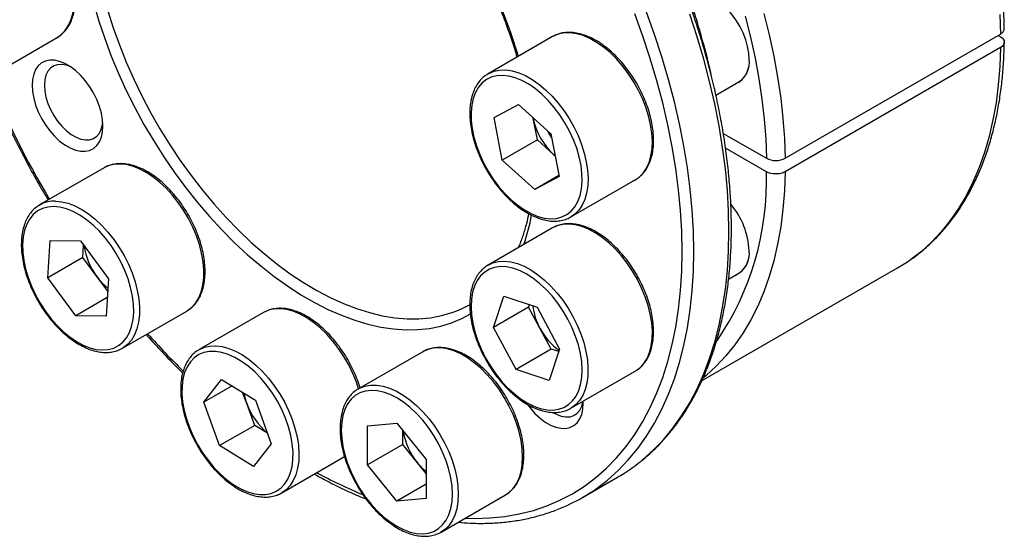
# Model space of a CAD drawing. Header units: millimetres. Extents: x 0 to 414, y 0 to 293.
# Tile 5 of 8: x 319 to 379, y 184 to 215. Entities that reach past the tile are written whole.
import ezdxf

# ---------------------------------------------------------------- set-up
doc = ezdxf.new("R2010")
doc.units = ezdxf.units.MM
doc.layers.add('OUTLINE', color=7, linetype='CONTINUOUS')

msp = doc.modelspace()

# ---------------------------------------------------------------- linework, layer by layer
at = {"layer": 'OUTLINE'}
for p, q in [((317.6457, 212.0321), (321.5348, 214.2772)), ((351.4726, 214.3374), (347.5835, 212.0923)), ((351.4912, 214.348), (351.4726, 214.3374)), ((365.5274, 206.9818), (378.5382, 214.4928)), ((378.3967, 214.4111), (378.5381, 214.3294)), ((378.5382, 213.6762), (365.5274, 206.1653)), ((361.3475, 210.8007), (362.7377, 211.6033)), ((347.9443, 209.4424), (349.4127, 210.2322)), ((349.4127, 210.2322), (351.3748, 208.4497)), ((348.4382, 206.8702), (347.9443, 209.4424)), ((350.3126, 209.3809), (350.3047, 209.4219)), ((350.305, 209.4216), (350.3126, 209.3809)), ((350.5595, 208.0948), (350.3126, 209.3809)), ((351.3748, 208.4497), (351.8687, 205.8775)), ((361.7933, 208.4844), (364.396, 206.9819)), ((350.5595, 208.0948), (348.4382, 206.8702)), ((351.5406, 207.2036), (350.5595, 208.0948)), ((351.5406, 207.2036), (351.629, 207.1261)), ((351.6296, 207.1227), (351.5406, 207.2036)), ((364.396, 206.1653), (361.9278, 207.5902)), ((350.4003, 205.0878), (348.4382, 206.8702)), ((324.3739, 206.4005), (320.4848, 204.1554)), ((324.4241, 206.4283), (324.3739, 206.4005)), ((351.8587, 205.9297), (350.4003, 205.0878)), ((351.8687, 205.8775), (350.4003, 205.0878)), ((352.5831, 203.4318), (356.4722, 205.6769)), ((320.4848, 204.1554), (320.55, 204.1911)), ((352.6909, 203.4997), (352.5831, 203.4318)), ((351.4726, 202.7688), (347.5835, 200.5237)), ((320.9731, 199.7489), (321.1155, 202.0181)), ((321.1155, 202.0181), (322.9502, 201.9923)), ((322.9502, 201.9923), (324.6425, 199.6973)), ((323.0945, 200.9735), (323.1421, 201.7321)), ((323.0945, 200.9735), (320.9731, 199.7489)), ((323.9406, 199.826), (323.0945, 200.9735)), ((360.4853, 193.5115), (372.3267, 200.3474)), ((362.1103, 199.6725), (362.7377, 200.0347)), ((322.6654, 197.4539), (320.9731, 199.7489)), ((324.5949, 198.9387), (323.9406, 199.826)), ((324.6425, 199.6973), (324.5001, 197.4281)), ((324.5707, 198.5538), (322.6654, 197.4539)), ((347.9099, 196.754), (348.5406, 198.6316)), ((348.5406, 198.6316), (350.5373, 197.9691)), ((350.0312, 197.9786), (350.0791, 198.1211)), ((325.4844, 195.4949), (329.3735, 197.74)), ((334.0039, 197.6525), (330.1148, 195.4073)), ((350.0312, 197.9786), (347.9099, 196.754)), ((350.7141, 196.7085), (350.0312, 197.9786)), ((350.5373, 197.9691), (351.9031, 195.4289)), ((324.5001, 197.4281), (322.6654, 197.4539)), ((349.2757, 194.2138), (347.9099, 196.754)), ((351.397, 195.4384), (350.7141, 196.7085)), ((325.5112, 195.5107), (325.4844, 195.4949)), ((343.6339, 195.2819), (339.7448, 193.0368)), ((351.397, 195.4384), (349.2757, 194.2138)), ((351.9031, 195.4289), (351.2724, 193.5512)), ((351.8553, 195.2863), (351.397, 195.4384)), ((351.2724, 193.5512), (349.2757, 194.2138)), ((352.5831, 191.8632), (356.4722, 194.1084)), ((330.3978, 192.235), (331.4795, 193.6095)), ((331.4795, 193.6095), (333.5195, 192.3496)), ((332.1073, 193.2218), (330.3978, 192.235)), ((332.9983, 192.1424), (332.7501, 192.8248)), ((339.7448, 193.0368), (339.7854, 193.0594)), ((331.3561, 189.6005), (330.3978, 192.235)), ((333.5195, 192.3496), (334.4778, 189.7151)), ((353.3328, 192.167), (353.33, 192.2944)), ((333.4775, 190.8251), (332.9983, 192.1424)), ((333.4775, 190.8251), (331.3561, 189.6005)), ((334.2469, 190.3499), (333.4775, 190.8251)), ((340.3001, 190.8036), (342.0679, 190.9616)), ((340.3001, 188.4464), (340.3001, 190.8036)), ((342.0679, 190.9616), (343.8356, 188.7625)), ((342.4214, 189.671), (342.4214, 190.5218)), ((333.3961, 188.3406), (331.3561, 189.6005)), ((334.4778, 189.7151), (333.3961, 188.3406)), ((342.4214, 189.671), (340.3001, 188.4464)), ((343.3053, 188.5715), (342.4214, 189.671)), ((335.1144, 186.7469), (338.9047, 188.9349)), ((343.8356, 188.7625), (343.8356, 186.4054)), ((342.0679, 186.2473), (340.3001, 188.4464)), ((343.8356, 187.9118), (343.3053, 188.5715)), ((353.2827, 186.4669), (355.404, 187.6915)), ((343.8356, 187.2678), (342.0679, 186.2473)), ((343.8356, 186.4054), (342.0679, 186.2473)), ((344.7444, 184.3763), (348.6335, 186.6214))]:
    msp.add_line(p, q, dxfattribs=at)
at = {"layer": 'OUTLINE', "flags": 128}
for points in [[(321.5348, 214.2772), (321.7697, 214.4411), (322.0113, 214.6857), (322.2127, 214.9833), (322.3712, 215.3299), (322.4845, 215.7209), (322.5512, 216.1509), (322.5703, 216.6141), (322.5416, 217.1043), (322.4655, 217.6148), (322.3431, 218.1387), (322.1758, 218.669), (321.9661, 219.1984), (321.7168, 219.7199), (321.4312, 220.2263), (321.1132, 220.7108), (320.7671, 221.1669), (320.3975, 221.5883), (320.0096, 221.9695), (319.6084, 222.3051), (319.1995, 222.5908)], [(363.3592, 212.9564), (363.3353, 213.3383), (363.2641, 213.7393), (363.1473, 214.1504), (362.9875, 214.5624), (362.7882, 214.9661), (362.5538, 215.3525), (362.2897, 215.7129), (362.0016, 216.0394), (361.6961, 216.3246), (361.38, 216.5621), (361.0603, 216.7466), (360.7442, 216.8741), (360.4387, 216.9416), (360.1507, 216.9477), (359.8865, 216.8923), (359.6984, 216.8055)], [(323.7548, 216.327), (324.0619, 215.2752), (324.4134, 214.2203), (324.8079, 213.1662), (325.2441, 212.1163), (325.7206, 211.0746), (326.2355, 210.0446), (326.7871, 209.0299), (327.3734, 208.034), (327.9925, 207.0606), (328.642, 206.113), (329.3198, 205.1946), (330.0235, 204.3085), (330.7505, 203.4578), (331.4983, 202.6457), (332.2644, 201.8749), (333.046, 201.1481), (333.8403, 200.4678), (334.6446, 199.8366), (335.4561, 199.2565), (336.2719, 198.7297), (337.0891, 198.2579), (337.9048, 197.8429), (338.7163, 197.4861), (339.5206, 197.1887), (340.315, 196.9518), (341.0965, 196.7762), (341.8626, 196.6625), (342.6105, 196.6112), (343.3375, 196.6224), (344.0411, 196.6961), (344.7189, 196.832), (345.3685, 197.0297), (345.9875, 197.2883), (346.5184, 197.5736)], [(324.6025, 215.9066), (324.9295, 214.8699), (325.2998, 213.8322), (325.712, 212.7974), (326.1649, 211.769), (326.6566, 210.7509), (327.1855, 209.7465), (327.7496, 208.7596), (328.3469, 207.7937), (328.9754, 206.8521), (329.6327, 205.9384), (330.3165, 205.0557), (331.0244, 204.2072), (331.7537, 203.3959), (332.502, 202.6248), (333.2665, 201.8967), (334.0445, 201.214), (334.8331, 200.5793), (335.6297, 199.9949), (336.4313, 199.4628), (337.235, 198.9849), (338.038, 198.563), (338.8375, 198.1985), (339.6304, 197.8928), (340.4141, 197.6469), (341.1857, 197.4618), (341.9424, 197.3381), (342.6815, 197.2762), (343.4005, 197.2764), (344.0966, 197.3387), (344.7675, 197.4627), (345.4106, 197.6482), (345.6944, 197.7531)], [(359.3079, 201.3468), (359.2837, 202.5675), (359.2114, 203.8135), (359.0909, 205.082), (358.9226, 206.3705), (358.7069, 207.6761), (358.4441, 208.9961), (358.1349, 210.3277), (357.7799, 211.6679), (357.3799, 213.014), (356.9357, 214.3631), (356.4483, 215.7123)], [(360.015, 201.3468), (359.9908, 202.5775), (359.9184, 203.8334), (359.7978, 205.112), (359.6294, 206.4105), (359.4134, 207.7264), (359.1504, 209.0567), (358.8409, 210.3987), (358.4855, 211.7495), (358.085, 213.1064), (357.6402, 214.4664), (357.1521, 215.8268)], [(362.1363, 202.5715), (362.1122, 203.8021), (362.0397, 205.058), (361.9191, 206.3366), (361.7507, 207.6351), (361.5347, 208.951), (361.2717, 210.2813), (360.9622, 211.6233), (360.6068, 212.9741), (360.2063, 214.331), (359.7615, 215.6911)], [(363.1216, 215.5657), (363.4427, 214.296), (363.7184, 213.0359), (363.948, 211.7885), (364.1309, 210.5566), (364.2667, 209.3429), (364.3552, 208.1504), (364.396, 206.9819)], [(364.2397, 215.7311), (364.5645, 214.4368), (364.8433, 213.1526), (365.0753, 211.8812), (365.2601, 210.6256), (365.3973, 209.3886), (365.4865, 208.1731), (365.5274, 206.9818)], [(378.4972, 215.684), (378.5382, 214.4928)], [(356.4722, 205.6769), (356.707, 205.8407), (356.9487, 206.0853), (357.1501, 206.383), (357.3085, 206.7296), (357.4219, 207.1206), (357.4885, 207.5506), (357.5077, 208.0138), (357.479, 208.5039), (357.4029, 209.0145), (357.2804, 209.5384), (357.1132, 210.0687), (356.9035, 210.5981), (356.6541, 211.1195), (356.3685, 211.6259), (356.0505, 212.1104), (355.7044, 212.5665), (355.3349, 212.988), (354.9469, 213.3691), (354.5458, 213.7048), (354.1369, 213.9905), (353.7257, 214.2223), (353.318, 214.3971), (352.919, 214.5125), (352.5343, 214.567), (352.1691, 214.5599), (351.8282, 214.4912), (351.5164, 214.3618), (351.4912, 214.348)], [(378.5382, 213.6762), (378.4972, 212.5323), (378.408, 211.4197), (378.2709, 210.3411), (378.0861, 209.2989), (377.8541, 208.2954), (377.5753, 207.3329), (377.2505, 206.4137), (376.8803, 205.5398), (376.4657, 204.7132), (376.0074, 203.9358), (375.5067, 203.2094), (374.9646, 202.5356), (374.3824, 201.9159), (373.7614, 201.3518), (373.1198, 200.8565)], [(324.3062, 208.9238), (324.2823, 209.3057), (324.2111, 209.7067), (324.0943, 210.1178), (323.9345, 210.5298), (323.7352, 210.9335), (323.5008, 211.3198), (323.2367, 211.6803), (322.9486, 212.0067), (322.6431, 212.2919), (322.327, 212.5294), (322.0073, 212.714), (321.6912, 212.8415), (321.3857, 212.909), (321.0977, 212.9151), (320.8335, 212.8596), (320.5992, 212.7438), (320.3998, 212.5703), (320.24, 212.3428), (320.1232, 212.0666), (320.052, 211.7478), (320.0282, 211.3934), (320.052, 211.0115), (320.1232, 210.6105), (320.24, 210.1994), (320.3998, 209.7874), (320.5992, 209.3837), (320.8335, 208.9973), (321.0977, 208.6369), (321.3857, 208.3104), (321.6912, 208.0253), (322.0073, 207.7877), (322.327, 207.6032), (322.6431, 207.4757), (322.9486, 207.4082), (323.2367, 207.4021), (323.5008, 207.4575), (323.7352, 207.5734), (323.9345, 207.7469), (324.0943, 207.9743), (324.2111, 208.2506), (324.2823, 208.5694), (324.3062, 208.9238)], [(322.3619, 212.5059), (322.1044, 212.6023), (321.8283, 212.6522), (321.5715, 212.64), (321.3411, 212.5659), (321.1434, 212.432), (320.9837, 212.242), (320.8664, 212.0009), (320.7947, 211.7155), (320.7706, 211.3934), (320.7947, 211.0435), (320.8664, 210.6753), (320.9837, 210.2988), (321.1434, 209.9244), (321.3411, 209.5622), (321.5715, 209.2221), (321.8283, 208.9134), (322.1044, 208.6445), (322.3924, 208.4228), (322.6844, 208.2542), (322.9723, 208.1435), (323.2485, 208.0935), (323.5053, 208.1058), (323.7357, 208.1798), (323.9334, 208.3137), (324.0931, 208.5038), (324.2104, 208.7449), (324.282, 209.0303), (324.2973, 209.1534)], [(348.9807, 204.4661), (349.3766, 204.1359), (349.7803, 203.857), (350.1858, 203.6336), (350.5872, 203.4689), (350.9787, 203.3654), (351.3545, 203.3244), (351.7093, 203.3467), (352.0377, 203.4319), (352.3351, 203.5787), (352.597, 203.7851), (352.8198, 204.0479), (353, 204.3635), (353.1351, 204.727), (353.2232, 205.1334), (353.2629, 205.5766), (353.2536, 206.0502), (353.1956, 206.5473), (353.0895, 207.0605), (352.9371, 207.5826), (352.7405, 208.1057), (352.5025, 208.6224), (352.2267, 209.125), (351.917, 209.6063), (351.5781, 210.0591), (351.2147, 210.477), (350.8323, 210.8538), (350.4364, 211.1841), (350.0327, 211.4629), (349.6272, 211.6863), (349.2258, 211.851), (348.8343, 211.9546), (348.4585, 211.9955), (348.1037, 211.9732), (347.7753, 211.8881), (347.4779, 211.7412), (347.216, 211.5349), (346.9932, 211.272), (346.813, 210.9565), (346.6779, 210.5929), (346.5898, 210.1866), (346.5501, 209.7433), (346.5594, 209.2698), (346.6174, 208.7727), (346.7235, 208.2594), (346.8759, 207.7374), (347.0725, 207.2142), (347.3105, 206.6976), (347.5863, 206.195), (347.896, 205.7137), (348.2349, 205.2608), (348.5983, 204.8429), (348.9807, 204.4661)], [(347.584, 212.0926), (347.6273, 212.1167), (347.9391, 212.2461), (348.28, 212.3148), (348.6452, 212.3219), (349.0299, 212.2674), (349.4289, 212.152), (349.8366, 211.9772), (350.2478, 211.7454), (350.6567, 211.4597), (351.0578, 211.124), (351.4458, 210.7428), (351.8153, 210.3214), (352.1614, 209.8653), (352.4794, 209.3808), (352.765, 208.8744), (353.0144, 208.353), (353.2241, 207.8235), (353.3913, 207.2933), (353.5138, 206.7693), (353.5899, 206.2588), (353.6186, 205.7687), (353.5994, 205.3054), (353.5328, 204.8754), (353.4194, 204.4845), (353.261, 204.1378), (353.0596, 203.8402), (352.8179, 203.5956), (352.6909, 203.4997)], [(351.1713, 208.6346), (351.2855, 208.4267), (351.4208, 208.2103)], [(329.3735, 197.74), (329.4169, 197.766), (329.6848, 197.9714), (329.9147, 198.2323), (330.1035, 198.5451), (330.2486, 198.9056), (330.3481, 199.3088), (330.4006, 199.7494), (330.4054, 200.2214), (330.3624, 200.7184), (330.2722, 201.2336), (330.1361, 201.7602), (329.9559, 202.291), (329.734, 202.8188), (329.4734, 203.3364), (329.1776, 203.837), (328.8507, 204.3136), (328.4971, 204.76), (328.1215, 205.1699), (327.729, 205.5379), (327.3249, 205.859), (326.9148, 206.1289), (326.5041, 206.3439), (326.0984, 206.5011), (325.7032, 206.5984), (325.3238, 206.6345)], [(365.5274, 206.1653), (365.4865, 205.0213), (365.3973, 203.9088), (365.2601, 202.8301), (365.0753, 201.7879), (364.8433, 200.7844), (364.5645, 199.822), (364.2397, 198.9028), (363.8695, 198.0289), (363.4549, 197.2023), (362.9967, 196.4249), (362.496, 195.6984), (361.9539, 195.0246), (361.3716, 194.4049), (360.7506, 193.8408), (360.5908, 193.7097)], [(321.4347, 204.3894), (321.8141, 204.3533), (322.2093, 204.256), (322.615, 204.0988), (323.0257, 203.8838), (323.4359, 203.6139), (323.8399, 203.2928), (324.2324, 202.9248), (324.608, 202.5148), (324.9616, 202.0685), (325.2885, 201.5919), (325.5843, 201.0913), (325.8449, 200.5737), (326.0668, 200.0459), (326.247, 199.5151), (326.3831, 198.9885), (326.4733, 198.4733), (326.5163, 197.9763), (326.5115, 197.5043), (326.459, 197.0637), (326.3596, 196.6604), (326.2144, 196.3), (326.0257, 195.9872), (325.7958, 195.7263), (325.5278, 195.5209), (325.5112, 195.5107)], [(321.3354, 204.0591), (320.9823, 204.0326), (320.6557, 203.9433), (320.3606, 203.7924), (320.1012, 203.5822), (319.8812, 203.3157), (319.7039, 202.9968), (319.5718, 202.6302), (319.4869, 202.2212), (319.4505, 201.7757), (319.463, 201.3004), (319.5243, 200.802), (319.6335, 200.2879), (319.789, 199.7656), (319.9885, 199.2426), (320.2291, 198.7266), (320.5073, 198.2252), (320.819, 197.7456), (321.1598, 197.2949), (321.5245, 196.8796), (321.908, 196.5057), (322.3047, 196.1787), (322.7086, 195.9035), (323.114, 195.6839), (323.5149, 195.5232), (323.9056, 195.4238), (324.2802, 195.3871), (324.6333, 195.4135), (324.9599, 195.5029), (325.255, 195.6538), (325.5145, 195.864), (325.7344, 196.1305), (325.9117, 196.4493), (326.0438, 196.816), (326.1287, 197.225), (326.1651, 197.6704), (326.1526, 198.1458), (326.0913, 198.6442), (325.9821, 199.1583), (325.8266, 199.6806), (325.6271, 200.2036), (325.3865, 200.7195), (325.1083, 201.2209), (324.7966, 201.7005), (324.4558, 202.1513), (324.0911, 202.5666), (323.7076, 202.9405), (323.3109, 203.2674), (322.907, 203.5427), (322.5016, 203.7623), (322.1007, 203.9229), (321.71, 204.0224), (321.3354, 204.0591)], [(356.5998, 199.6537), (356.3074, 200.1563), (355.9834, 200.6356), (355.6322, 201.0852), (355.2586, 201.499), (354.8675, 201.8715), (354.4644, 202.1975), (354.0546, 202.4727), (353.6437, 202.6933), (353.2373, 202.8564), (352.8408, 202.9598), (352.4596, 203.002), (352.0988, 202.9825), (351.7634, 202.9016), (351.4726, 202.7688)], [(356.828, 188.6722), (356.9094, 188.7389), (357.5597, 189.3212), (358.1713, 189.9592), (358.743, 190.6516), (359.2734, 191.397), (359.7615, 192.1938), (360.2063, 193.0403), (360.6068, 193.9348), (360.9622, 194.8753), (361.2717, 195.8599), (361.5347, 196.8865), (361.7507, 197.953), (361.9191, 199.0571), (362.0397, 200.1965), (362.1122, 201.3687), (362.1363, 202.5715)], [(346.1885, 185.2099), (346.7664, 185.1969), (347.6911, 185.2259), (348.5923, 185.3173), (349.4681, 185.4706), (350.3165, 185.6858), (351.1359, 185.9623), (351.9245, 186.2994), (352.6805, 186.6966), (353.4023, 187.1528), (354.0885, 187.6673), (354.7375, 188.2388), (355.348, 188.8662), (355.9187, 189.5481), (356.4483, 190.283), (356.9357, 191.0694), (357.3799, 191.9057), (357.7799, 192.7899), (358.1349, 193.7203), (358.4441, 194.6949), (358.7069, 195.7115), (358.9226, 196.768), (359.0909, 197.8622), (359.2114, 198.9917), (359.2837, 200.154), (359.3079, 201.3468)], [(354.7067, 187.4476), (354.7881, 187.5143), (355.4384, 188.0965), (356.05, 188.7345), (356.6216, 189.427), (357.1521, 190.1724), (357.6402, 190.9692), (358.085, 191.8157), (358.4855, 192.7101), (358.8409, 193.6507), (359.1504, 194.6353), (359.4134, 195.6619), (359.6294, 196.7284), (359.7978, 197.8325), (359.9184, 198.9719), (359.9908, 200.1441), (360.015, 201.3468)], [(347.5662, 200.5136), (347.5688, 200.5151), (347.5835, 200.5237)], [(347.5835, 200.5237), (347.8743, 200.6564), (348.2097, 200.7374), (348.5705, 200.7569), (348.9517, 200.7147), (349.3482, 200.6113), (349.7546, 200.4482), (350.1655, 200.2276), (350.5753, 199.9524), (350.9785, 199.6264), (351.3695, 199.2539), (351.7431, 198.8401), (352.0943, 198.3905), (352.4183, 197.9111), (352.7107, 197.4086)], [(352.4025, 197.2458), (352.1134, 197.7412), (351.7922, 198.2125), (351.4434, 198.6529), (351.0722, 199.056), (350.684, 199.4158), (350.2845, 199.7272), (349.8794, 199.9855), (349.4748, 200.187), (349.0765, 200.3289), (348.6902, 200.4089), (348.3217, 200.426), (347.9763, 200.3799), (347.6591, 200.2712), (347.3746, 200.1016), (347.127, 199.8735), (346.92, 199.5902), (346.7565, 199.256), (346.639, 198.8756), (346.5691, 198.4546), (346.5479, 197.9991), (346.5756, 197.5158), (346.6519, 197.0117), (346.7757, 196.4943), (346.9451, 195.9709), (347.1578, 195.4493), (347.4105, 194.9371), (347.6996, 194.4417), (348.0208, 193.9704), (348.3696, 193.5299), (348.7408, 193.1269), (349.129, 192.7671), (349.5285, 192.4557), (349.9336, 192.1974), (350.3382, 191.9958), (350.7365, 191.854), (351.1228, 191.7739), (351.4913, 191.7569), (351.8367, 191.803), (352.1539, 191.9117), (352.4384, 192.0813), (352.686, 192.3094), (352.893, 192.5926), (353.0565, 192.9269), (353.174, 193.3073), (353.2439, 193.7283), (353.2652, 194.1838), (353.2374, 194.667), (353.1611, 195.1711), (353.0373, 195.6886), (352.8679, 196.2119), (352.6552, 196.7335), (352.4025, 197.2458)], [(356.5188, 194.1363), (356.7584, 194.3167), (356.9923, 194.5722), (357.1853, 194.8799), (357.3349, 195.2358), (357.439, 195.6351), (357.4962, 196.0722), (357.5057, 196.5413), (357.4675, 197.0361), (357.382, 197.5498), (357.2505, 198.0756), (357.0745, 198.6063), (356.8567, 199.1347), (356.5998, 199.6537)], [(345.6944, 197.7531), (346.0238, 197.8944), (346.5333, 198.1585)], [(339.7567, 193.0436), (339.6254, 193.4368), (339.4116, 193.9658), (339.1585, 194.486), (338.8694, 194.9906), (338.5484, 195.4725), (338.1997, 195.9254), (337.8281, 196.3431), (337.4386, 196.7199), (337.0365, 197.0508), (336.6271, 197.3312), (336.2161, 197.5574), (335.8089, 197.7264), (335.4112, 197.8358), (335.0282, 197.8842), (334.6652, 197.8709), (334.327, 197.796), (334.0183, 197.6607), (334.0039, 197.6525)], [(352.7107, 197.4086), (352.9676, 196.8896), (353.1854, 196.3612), (353.3614, 195.8305), (353.493, 195.3047), (353.5784, 194.791), (353.6167, 194.2962), (353.6071, 193.8271), (353.5499, 193.3899), (353.4458, 192.9907), (353.2962, 192.6348), (353.1032, 192.3271), (352.8693, 192.0716), (352.6046, 191.8759)], [(335.2862, 187.2754), (335.48, 187.575), (335.6294, 187.9242), (335.7323, 188.3178), (335.7871, 188.7502), (335.7931, 189.2151), (335.7502, 189.7056), (335.6589, 190.2146), (335.5207, 190.7348), (335.3375, 191.2584), (335.1121, 191.7779), (334.8476, 192.2857), (334.5481, 192.7743), (334.2177, 193.2368), (333.8614, 193.6662), (333.4843, 194.0564), (333.092, 194.4017), (332.6901, 194.697), (332.2846, 194.9381), (331.8813, 195.1213), (331.4861, 195.2441), (331.1047, 195.3046), (330.7429, 195.302), (330.4057, 195.2363), (330.0982, 195.1085), (329.8248, 194.9204), (329.5894, 194.6747), (329.3957, 194.3751), (329.2463, 194.0259), (329.1434, 193.6323), (329.0886, 193.1999), (329.0826, 192.735), (329.1255, 192.2445), (329.2168, 191.7355), (329.355, 191.2153), (329.5381, 190.6917), (329.7636, 190.1722), (330.028, 189.6644), (330.3276, 189.1758), (330.658, 188.7133), (331.0143, 188.2839), (331.3913, 187.8937), (331.7837, 187.5484), (332.1855, 187.2531), (332.5911, 187.012), (332.9944, 186.8288), (333.3896, 186.706), (333.7709, 186.6455), (334.1328, 186.6481), (334.47, 186.7138), (334.7775, 186.8416), (335.0509, 187.0297), (335.2862, 187.2754)], [(330.1148, 195.4073), (330.1292, 195.4156), (330.1469, 195.4254)], [(330.1469, 195.4254), (330.4379, 195.5509), (330.7761, 195.6257), (331.1391, 195.6391), (331.5221, 195.5907), (331.9198, 195.4813), (332.327, 195.3123), (332.738, 195.0861), (333.1474, 194.8056), (333.5495, 194.4748), (333.939, 194.0979), (334.3107, 193.6803), (334.6593, 193.2274), (334.9803, 192.7454), (335.2694, 192.2409), (335.5225, 191.7207), (335.7363, 191.1917), (335.9079, 190.6612), (336.0349, 190.1363), (336.1157, 189.6241), (336.1492, 189.1316), (336.1348, 188.6654), (336.0729, 188.2318), (335.9642, 187.8367), (335.8101, 187.4854), (335.6129, 187.1827)], [(348.6335, 186.6214), (348.8421, 186.7638), (349.0876, 187.0029), (349.2932, 187.2954), (349.456, 187.6373), (349.574, 188.0241), (349.6454, 188.4505), (349.6693, 188.9106), (349.6454, 189.3984), (349.574, 189.9072), (349.456, 190.4301), (349.2932, 190.96), (349.0876, 191.4899), (348.8421, 192.0124), (348.56, 192.5207), (348.245, 193.0077), (347.9015, 193.4669), (347.5341, 193.892), (347.1477, 194.2775), (346.7477, 194.6179), (346.3393, 194.9088), (345.9282, 195.1461), (345.5198, 195.3267), (345.1197, 195.4482), (344.7334, 195.5089), (344.366, 195.5079), (344.0225, 195.4453), (343.7075, 195.3219), (343.6339, 195.2819)], [(356.4722, 194.1084), (356.4869, 194.1169), (356.5188, 194.1363)], [(338.7091, 190.5434), (338.7336, 190.0618), (338.8067, 189.5589), (338.9274, 189.0421), (339.0938, 188.5189), (339.3037, 187.9969), (339.5538, 187.4838), (339.8406, 186.9871), (340.1599, 186.5139), (340.507, 186.0713), (340.8768, 185.6655), (341.2641, 185.3026), (341.663, 184.9879), (342.0679, 184.7259), (342.4727, 184.5205), (342.8717, 184.3746), (343.2589, 184.2904), (343.6288, 184.2691), (343.9759, 184.311), (344.2951, 184.4156), (344.5819, 184.5812), (344.8321, 184.8055), (345.0419, 185.0851), (345.2084, 185.4161), (345.329, 185.7936), (345.4021, 186.2121), (345.4266, 186.6655), (345.4021, 187.1472), (345.329, 187.6501), (345.2084, 188.1669), (345.0419, 188.6901), (344.8321, 189.212), (344.5819, 189.7251), (344.2951, 190.2219), (343.9759, 190.695), (343.6288, 191.1377), (343.2589, 191.5434), (342.8717, 191.9063), (342.4727, 192.221), (342.0679, 192.483), (341.663, 192.6885), (341.2641, 192.8344), (340.8768, 192.9186), (340.507, 192.9399), (340.1599, 192.8979), (339.8406, 192.7934), (339.5538, 192.6278), (339.3037, 192.4035), (339.0938, 192.1238), (338.9274, 191.7928), (338.8067, 191.4153), (338.7336, 190.9968), (338.7091, 190.5434)], [(339.7854, 193.0594), (339.8184, 193.0768), (340.1334, 193.2002), (340.4769, 193.2628), (340.8443, 193.2637), (341.2306, 193.2031), (341.6307, 193.0816), (342.0391, 192.901), (342.4502, 192.6636), (342.8586, 192.3728), (343.2586, 192.0323), (343.645, 191.6469), (344.0124, 191.2217), (344.3559, 190.7625), (344.6709, 190.2755), (344.953, 189.7673), (345.1985, 189.2448), (345.4041, 188.7149), (345.567, 188.185), (345.6849, 187.6621), (345.7563, 187.1533), (345.7802, 186.6655), (345.7563, 186.2053), (345.6849, 185.779), (345.567, 185.3922), (345.4041, 185.0503), (345.1985, 184.7578), (344.953, 184.5187), (344.7307, 184.3684)], [(351.5387, 191.5902), (351.711, 191.4975), (351.999, 191.3868), (352.2751, 191.3368), (352.5319, 191.3491), (352.7623, 191.4231), (352.96, 191.557), (353.1197, 191.7471), (353.237, 191.9881), (353.3087, 192.2736), (353.3101, 192.283)], [(349.9727, 192.0787), (350.1243, 191.8802), (350.4123, 191.5537), (350.7178, 191.2685), (351.0339, 191.031), (351.3536, 190.8465), (351.6698, 190.719), (351.9753, 190.6514), (352.2633, 190.6453), (352.5274, 190.7008), (352.7618, 190.8166), (352.9611, 190.9902), (353.121, 191.2176), (353.2378, 191.4939), (353.3089, 191.8127), (353.3328, 192.167)], [(352.6046, 191.8759), (352.5978, 191.8718), (352.5831, 191.8632)], [(335.6129, 187.1827), (335.3751, 186.9327), (335.1118, 186.7453)]]:
    msp.add_lwpolyline(points, dxfattribs=at)
at = {"layer": 'OUTLINE'}
for centre, radius, start, end in [((318.4219, 203.8054), 32.3751, 16.779263, 31.480961), ((361.9474, 212.7807), 1.4226, 293.996646, 7.093536), ((361.8899, 212.8142), 1.4783, 304.998452, 6.313741), ((368.0001, 232.5079), 54.6494, 202.13701, 210.834949), ((354.3315, 210.2126), 4.1041, 191.691795, 227.153342), ((325.2698, 204.8039), 1.8314, 88.309289, 117.500168), ((347.2647, 205.6196), 17.14, 325.648462, 1.824446), ((321.381, 202.5561), 1.8341, 88.321069, 116.942336), ((358.6712, 201.1558), 4.6937, 2.833508, 40.149298), ((338.4721, 205.7061), 11.9385, 340.752335, 349.51083), ((327.1191, 202.2172), 3.9776, 187.703099, 216.95459), ((361.9474, 201.2122), 1.4226, 293.996636, 7.093533), ((361.8899, 201.2457), 1.4783, 304.998468, 6.313725), ((367.3096, 209.0366), 10.0336, 300.002035, 305.385202), ((326.8655, 201.9452), 3.6119, 215.924763, 231.289803), ((353.9973, 198.5216), 3.7506, 187.133842, 208.90919), ((362.4417, 227.8895), 47.4229, 221.649692, 225.42394), ((354.0605, 198.44), 3.7678, 207.358, 234.676285), ((336.2872, 193.3574), 3.5061, 189.550062, 200.275476), ((336.7929, 193.4902), 4.0268, 199.554912, 230.589238), ((346.4509, 191.1303), 4.055, 189.082668, 219.127234), ((349.9523, 197.1319), 10.9015, 300.0062, 309.103221), ((346.0979, 190.7918), 3.5677, 218.487695, 230.647236), ((349.9278, 210.9753), 26.2765, 241.108241, 247.835759), ((347.8347, 195.9042), 10.8967, 291.130099, 309.097917)]:
    msp.add_arc(centre, radius, start, end, dxfattribs=at)
for points, knots in [([(378.7725, 214.8198), (378.7685, 215.0183), (378.7567, 215.593), (378.7037, 216.5606), (378.5993, 217.7273), (378.451, 218.9112), (378.26, 220.1097), (378.0264, 221.3204), (377.751, 222.5408), (377.4343, 223.7686), (377.0769, 225.0013), (376.6798, 226.2364), (376.2437, 227.4716), (375.7695, 228.7044), (375.2582, 229.9322), (374.7109, 231.1527), (374.1286, 232.3634), (373.5126, 233.562), (372.8641, 234.746), (372.1843, 235.9131), (371.4747, 237.0609), (370.7367, 238.1872), (369.9717, 239.2896), (369.1813, 240.366), (368.3669, 241.4143), (367.5303, 242.4322), (366.673, 243.4178), (365.7967, 244.3691), (364.9031, 245.2841), (363.994, 246.1609), (363.0711, 246.9979), (362.1362, 247.7932), (361.1911, 248.5452), (360.2377, 249.2523), (359.2777, 249.9131), (358.313, 250.5261), (357.3456, 251.09), (356.3772, 251.6034), (355.4098, 252.0653), (354.4453, 252.4745), (353.4858, 252.83), (352.5332, 253.1309), (351.5896, 253.3764), (350.657, 253.5659), (349.7376, 253.6989), (348.8334, 253.775), (347.9466, 253.794), (347.0793, 253.7561), (346.2336, 253.6614), (345.411, 253.5107), (344.6145, 253.3025), (343.9096, 253.0689), (343.483, 252.8803), (343.3026, 252.8005)], [0, 0, 0, 0, 0.0105338, 0.0304973, 0.0504568, 0.0704114, 0.0903606, 0.110304, 0.1302415, 0.1501734, 0.1700999, 0.1900214, 0.2099385, 0.2298515, 0.2497612, 0.269668, 0.2895726, 0.3094756, 0.3293777, 0.3492795, 0.3691815, 0.3890843, 0.4089885, 0.4288947, 0.4488035, 0.4687157, 0.4886317, 0.5085524, 0.5284781, 0.5484095, 0.568347, 0.5882911, 0.6082421, 0.6282001, 0.6481649, 0.6681363, 0.6881135, 0.7080954, 0.72808, 0.7480642, 0.7680438, 0.7880143, 0.8079697, 0.8279031, 0.8478066, 0.8676717, 0.8874899, 0.9072537, 0.926957, 0.9465968, 0.9661738, 0.9856928, 1, 1, 1, 1]), ([(362.2828, 202.7756), (362.2815, 202.9793), (362.278, 203.5697), (362.2389, 204.5646), (362.1512, 205.7653), (362.0198, 206.9849), (361.8457, 208.2207), (361.629, 209.4705), (361.3703, 210.732), (361.0701, 212.0029), (360.7289, 213.2807), (360.3474, 214.5632), (359.9265, 215.848), (359.4668, 217.1326), (358.9693, 218.4147), (358.4348, 219.692), (357.8645, 220.9621), (357.2593, 222.2226), (356.6204, 223.4711), (355.9491, 224.7055), (355.2464, 225.9233), (354.5138, 227.1223), (353.7526, 228.3004), (352.9643, 229.4552), (352.1501, 230.5847), (351.3118, 231.6868), (350.4508, 232.7594), (349.5686, 233.8004), (348.667, 234.8081), (347.7475, 235.7804), (346.8119, 236.7156), (345.8619, 237.6118), (344.8991, 238.4675), (343.9253, 239.281), (342.9424, 240.0507), (341.952, 240.7752), (340.9561, 241.4531), (339.9563, 242.0831), (338.9546, 242.6639), (337.9528, 243.1944), (336.9526, 243.6735), (335.9561, 244.1002), (334.9649, 244.4737), (333.9812, 244.7931), (333.0066, 245.0577), (332.0432, 245.2669), (331.0928, 245.4204), (330.1574, 245.5176), (329.2388, 245.5585), (328.339, 245.5431), (327.4598, 245.4711), (326.6027, 245.3439), (325.771, 245.158), (325.0986, 244.9674), (324.714, 244.8182), (324.5884, 244.7695)], [0, 0, 0, 0, 0.010151, 0.0294116, 0.0486706, 0.0679272, 0.0871809, 0.1064315, 0.125679, 0.1449234, 0.1641647, 0.1834033, 0.2026392, 0.2218728, 0.2411043, 0.260334, 0.2795622, 0.2987892, 0.3180154, 0.337241, 0.3564664, 0.3756919, 0.3949178, 0.4141443, 0.4333718, 0.4526006, 0.471831, 0.4910633, 0.5102979, 0.5295351, 0.5487752, 0.5680183, 0.5872648, 0.6065149, 0.6257686, 0.6450261, 0.6642872, 0.6835518, 0.7028195, 0.7220896, 0.7413613, 0.7606329, 0.7799025, 0.7991676, 0.8184254, 0.8376725, 0.8569047, 0.8761177, 0.895307, 0.9144681, 0.9335972, 0.9526917, 0.9717507, 0.9907753, 1, 1, 1, 1]), ([(361.1068, 211.8167), (361.075, 211.9688), (360.9588, 212.5252), (360.7148, 213.4956), (360.3762, 214.7248), (359.9948, 215.9583), (359.5749, 217.193), (359.1165, 218.4266), (358.6207, 219.6564), (358.0885, 220.8802), (357.5209, 222.0954), (356.9192, 223.2996), (356.2845, 224.4903), (355.6182, 225.6653), (354.9215, 226.8221), (354.1959, 227.9584), (353.4428, 229.0719), (352.6637, 230.1604), (351.8602, 231.2217), (351.0339, 232.2536), (350.1865, 233.2541), (349.3194, 234.2209), (348.4349, 235.1535), (347.5331, 236.0442), (346.9036, 236.644), (346.5722, 236.9345), (346.5498, 236.954)], [0, 0, 0, 0, 0.0167643, 0.0613391, 0.1059061, 0.1504659, 0.1950192, 0.2395666, 0.284109, 0.328647, 0.3731817, 0.4177137, 0.462244, 0.5067736, 0.5513031, 0.5958334, 0.6403652, 0.6848994, 0.7294369, 0.7739786, 0.8185253, 0.8630779, 0.9076373, 0.9522042, 0.9967793, 1, 1, 1, 1]), ([(321.399, 214.2142), (321.4375, 214.2303), (321.5792, 214.2897), (321.7939, 214.4482), (322.0372, 214.6847), (322.2411, 214.9709), (322.4064, 215.2996), (322.5305, 215.6693), (322.6117, 216.0757), (322.6488, 216.5138), (322.6412, 216.9777), (322.5892, 217.4613), (322.4939, 217.9583), (322.3566, 218.4628), (322.1793, 218.9686), (321.9643, 219.4699), (321.7142, 219.9607), (321.4321, 220.4353), (321.1213, 220.888), (320.7854, 221.3134), (320.4282, 221.7065), (320.0539, 222.0624), (319.6664, 222.3768), (319.2702, 222.6456), (318.8694, 222.8653), (318.4687, 223.0325), (318.0729, 223.1443), (317.6874, 223.1982), (317.3174, 223.1942), (316.9715, 223.1278), (316.7171, 223.0429), (316.5904, 222.9632), (316.5593, 222.9437)], [0, 0, 0, 0, 0.0125391, 0.0461283, 0.0796591, 0.1133661, 0.1474532, 0.1819746, 0.2168555, 0.251964, 0.2871783, 0.3224078, 0.3576092, 0.3927717, 0.4278974, 0.4629942, 0.4980732, 0.5331466, 0.5682265, 0.6033225, 0.6384479, 0.6736157, 0.7088377, 0.7441221, 0.7794689, 0.8148609, 0.8502294, 0.8854628, 0.9204083, 0.9549191, 0.9889457, 1, 1, 1, 1]), ([(345.9501, 220.665), (346.1039, 220.4099), (346.4429, 219.8479), (346.9309, 218.9575), (347.4191, 218.002), (347.873, 217.035), (348.2918, 216.0605), (348.6754, 215.0811), (349.0168, 214.101), (349.2331, 213.439), (349.3241, 213.1064), (349.3263, 213.0984)], [0, 0, 0, 0, 0.1058213, 0.2331569, 0.3604878, 0.4878071, 0.6151087, 0.7423865, 0.8696348, 0.9968475, 1, 1, 1, 1]), ([(378.5382, 214.4928), (378.5561, 214.5037), (378.6356, 214.5523), (378.7184, 214.641), (378.772, 214.745), (378.7644, 214.8002), (378.7613, 214.823)], [0, 0, 0, 0, 0.1236659, 0.5481493, 0.8137389, 1, 1, 1, 1]), ([(356.3363, 205.6139), (356.3748, 205.63), (356.5166, 205.6894), (356.7312, 205.8478), (356.9745, 206.0844), (357.1785, 206.3706), (357.3437, 206.6993), (357.4678, 207.069), (357.5491, 207.4753), (357.5861, 207.9134), (357.5785, 208.3774), (357.5266, 208.8609), (357.4312, 209.358), (357.294, 209.8624), (357.1167, 210.3683), (356.9017, 210.8695), (356.6516, 211.3604), (356.3695, 211.835), (356.0586, 212.2877), (355.7227, 212.7131), (355.3655, 213.1061), (354.9912, 213.4621), (354.6038, 213.7765), (354.2075, 214.0453), (353.8068, 214.265), (353.4061, 214.4322), (353.0102, 214.544), (352.6248, 214.5979), (352.2547, 214.5939), (351.9088, 214.5275), (351.6544, 214.4426), (351.5277, 214.3629), (351.4966, 214.3433)], [0, 0, 0, 0, 0.0125391, 0.0461283, 0.0796591, 0.1133661, 0.1474532, 0.1819746, 0.2168555, 0.251964, 0.2871783, 0.3224078, 0.3576092, 0.3927717, 0.4278974, 0.4629942, 0.4980732, 0.5331466, 0.5682265, 0.6033225, 0.6384479, 0.6736158, 0.7088377, 0.7441221, 0.7794689, 0.814861, 0.8502294, 0.8854628, 0.9204082, 0.9549191, 0.9889457, 1, 1, 1, 1]), ([(378.5381, 214.3294), (378.6867, 214.2437), (378.7725, 214.1241), (378.7725, 213.8814), (378.6869, 213.7621), (378.5382, 213.6762)], [0, 0, 0, 0, 0.5, 0.5, 1, 1, 1, 1]), ([(373.1603, 200.8861), (373.1856, 200.9029), (373.4337, 201.0671), (373.874, 201.4277), (374.477, 201.9699), (375.0419, 202.5666), (375.5717, 203.2103), (376.0642, 203.9015), (376.5187, 204.6387), (376.9341, 205.4205), (377.3093, 206.2455), (377.6435, 207.1119), (377.9359, 208.0179), (378.1857, 208.9614), (378.3924, 209.9406), (378.5557, 210.953), (378.6745, 211.9969), (378.7483, 213.0134), (378.7649, 213.6912), (378.7725, 214.002)], [0, 0, 0, 0, 0.0070251, 0.0686828, 0.1304005, 0.1922284, 0.254207, 0.3163638, 0.3787129, 0.4412551, 0.5039805, 0.5668709, 0.6299031, 0.6930516, 0.7562912, 0.8195985, 0.8829527, 0.9463366, 1, 1, 1, 1]), ([(317.2956, 211.8778), (317.3621, 211.7115), (317.5993, 211.1185), (318.0453, 210.1045), (318.632, 208.8389), (319.2548, 207.5841), (319.9116, 206.3433), (320.493, 205.298), (320.8669, 204.6745), (320.9998, 204.4527)], [0, 0, 0, 0, 0.0656019, 0.2339198, 0.4022261, 0.5705235, 0.7388148, 0.907103, 1, 1, 1, 1]), ([(347.588, 212.0865), (347.5292, 212.0534), (347.3734, 211.9657), (347.1567, 211.7656), (346.9389, 211.4966), (346.7612, 211.181), (346.6235, 210.8244), (346.5281, 210.4294), (346.4766, 210.0009), (346.4697, 209.5447), (346.5074, 209.0668), (346.5888, 208.5735), (346.7127, 208.0708), (346.8772, 207.5647), (347.0803, 207.0613), (347.3193, 206.5665), (347.5914, 206.086), (347.8933, 205.6256), (348.2215, 205.1907), (348.5661, 204.7939), (348.8266, 204.5322), (348.9675, 204.4031), (348.9894, 204.3831)], [0, 0, 0, 0, 0.0311806, 0.0826498, 0.1342512, 0.1863578, 0.2391295, 0.2925058, 0.3462994, 0.4003103, 0.4543854, 0.5084292, 0.562416, 0.6163437, 0.6702225, 0.7240681, 0.7778991, 0.8317348, 0.8855895, 0.9394826, 0.9906127, 1, 1, 1, 1]), ([(325.4048, 206.6562), (325.3382, 206.6555), (325.1501, 206.6536), (324.856, 206.6021), (324.5966, 206.5229), (324.4659, 206.445), (324.4324, 206.425)], [0, 0, 0, 0, 0.1903036, 0.5378316, 0.8815344, 1, 1, 1, 1]), ([(329.3825, 197.7486), (329.393, 197.7537), (329.5039, 197.8072), (329.6866, 197.9594), (329.923, 198.2045), (330.1184, 198.5006), (330.2751, 198.8382), (330.3902, 199.2162), (330.4621, 199.6298), (330.4896, 200.0739), (330.4724, 200.5426), (330.4111, 201.0296), (330.3066, 201.5287), (330.1606, 202.0339), (329.975, 202.5393), (329.7522, 203.0389), (329.495, 203.5267), (329.2065, 203.9971), (328.8899, 204.4444), (328.5491, 204.8633), (328.188, 205.2488), (327.8105, 205.5961), (327.4208, 205.9011), (327.0232, 206.1597), (326.6221, 206.3684), (326.222, 206.524), (325.8365, 206.6212), (325.5658, 206.6526), (325.4268, 206.6557), (325.4048, 206.6562)], [0, 0, 0, 0, 0.00398149, 0.04209036, 0.0801823, 0.11853604, 0.15734952, 0.19664788, 0.23632478, 0.27622764, 0.31622657, 0.35622613, 0.39618942, 0.43610822, 0.47598653, 0.51583474, 0.55566552, 0.59549313, 0.63533016, 0.67518867, 0.71508383, 0.75503022, 0.79504064, 0.83512289, 0.87527386, 0.91546649, 0.95560817, 0.99296528, 1, 1, 1, 1]), ([(364.396, 206.9819), (364.5445, 206.8961), (364.7515, 206.8466), (365.172, 206.8465), (365.3787, 206.8959), (365.5274, 206.9818)], [0, 0, 0, 0, 0.5, 0.5, 1, 1, 1, 1]), ([(365.5274, 206.1653), (365.4536, 206.1226), (365.3651, 206.0884), (365.1711, 206.042), (365.0651, 206.0299), (364.7525, 206.0301), (364.5438, 206.08), (364.396, 206.1653)], [0, 0, 0, 0, 0.25, 0.25, 0.5, 0.5, 1, 1, 1, 1]), ([(320.5595, 204.189), (320.4895, 204.1522), (320.3209, 204.0635), (320.0905, 203.8624), (319.8677, 203.5994), (319.6845, 203.2898), (319.5412, 202.9387), (319.4399, 202.5487), (319.3824, 202.1245), (319.3693, 201.6717), (319.4009, 201.1965), (319.4764, 200.7049), (319.5946, 200.2031), (319.7537, 199.6972), (319.9516, 199.193), (320.1858, 198.6966), (320.4536, 198.2138), (320.7516, 197.7504), (321.0764, 197.3117), (321.4243, 196.9031), (321.7912, 196.5295), (322.1731, 196.1954), (322.5658, 195.9051), (322.965, 195.6623), (323.3663, 195.4705), (323.765, 195.3328), (324.156, 195.252), (324.5338, 195.2293), (324.8918, 195.2667), (325.2231, 195.3565), (325.4182, 195.4619), (325.5133, 195.5132)], [0, 0, 0, 0, 0.0238325, 0.0574093, 0.0910361, 0.1249661, 0.1593248, 0.1940899, 0.2291459, 0.26436, 0.299629, 0.3348815, 0.3700981, 0.4052757, 0.4404201, 0.4755415, 0.5106516, 0.545763, 0.5808855, 0.6160314, 0.6512137, 0.6864452, 0.721736, 0.7570906, 0.7925014, 0.8279281, 0.8632766, 0.8984108, 0.9331718, 0.9674529, 1, 1, 1, 1]), ([(348.9894, 204.3831), (349.0563, 204.3238), (349.25, 204.1522), (349.5799, 203.9006), (349.9779, 203.6469), (350.3791, 203.4441), (350.7788, 203.2945), (351.1719, 203.2013), (351.5529, 203.1663), (351.9163, 203.1897), (352.2542, 203.274), (352.517, 203.382), (352.653, 203.4805), (352.6976, 203.5129)], [0, 0, 0, 0, 0.0530737, 0.1537465, 0.2546228, 0.355668, 0.4568, 0.5577731, 0.6582284, 0.7577117, 0.8558639, 0.9526855, 1, 1, 1, 1]), ([(350.0301, 203.6293), (349.9882, 203.4309), (349.8935, 202.9831), (349.6956, 202.3337), (349.5275, 201.8463), (349.4172, 201.6068), (349.4018, 201.5734)], [0, 0, 0, 0, 0.2688678, 0.6068371, 0.9451918, 1, 1, 1, 1]), ([(356.6886, 199.7113), (356.6418, 199.7962), (356.5064, 200.0419), (356.2583, 200.4351), (355.9383, 200.8785), (355.594, 201.2926), (355.2301, 201.6726), (354.8505, 202.0138), (354.4593, 202.3119), (354.0609, 202.5632), (353.6596, 202.764), (353.2601, 202.9111), (352.8674, 203.0021), (352.4872, 203.0343), (352.1242, 203.0092), (351.789, 202.9199), (351.5702, 202.8362), (351.4744, 202.769), (351.4707, 202.7664)], [0, 0, 0, 0, 0.0362926, 0.1050079, 0.1737665, 0.2425663, 0.3114332, 0.3803921, 0.4494643, 0.5186614, 0.5879735, 0.6573395, 0.7265885, 0.7954699, 0.8636719, 0.9309544, 0.9973317, 1, 1, 1, 1]), ([(356.8674, 188.7079), (357.0022, 188.8167), (357.3525, 189.0995), (357.8801, 189.6128), (358.4529, 190.2403), (358.9881, 190.9181), (359.4866, 191.6421), (359.9469, 192.412), (360.3681, 193.2262), (360.7494, 194.083), (361.0899, 194.9811), (361.389, 195.9184), (361.646, 196.8934), (361.8604, 197.9039), (362.0318, 198.9481), (362.16, 200.0238), (362.2443, 201.1293), (362.2791, 202.0509), (362.2819, 202.6053), (362.2828, 202.7756)], [0, 0, 0, 0, 0.0385588, 0.1002114, 0.1619386, 0.2237603, 0.2856889, 0.347729, 0.4098782, 0.4721287, 0.5344693, 0.5968862, 0.6593654, 0.7218933, 0.7844572, 0.8470463, 0.9096513, 0.9722649, 1, 1, 1, 1]), ([(347.5657, 200.5102), (347.4811, 200.4557), (347.3029, 200.3409), (347.0726, 200.1037), (346.8692, 199.8175), (346.7059, 199.4865), (346.5835, 199.1153), (346.5041, 198.7075), (346.4689, 198.2682), (346.4784, 197.8033), (346.5322, 197.319), (346.6294, 196.8216), (346.7683, 196.3169), (346.9473, 195.8112), (347.1638, 195.3102), (347.4153, 194.8199), (347.6987, 194.3461), (348.0107, 193.8945), (348.3476, 193.4703), (348.7055, 193.0787), (349.0805, 192.7245), (349.4684, 192.4119), (349.8649, 192.1451), (350.2657, 191.9275), (350.6663, 191.7626), (351.0619, 191.6532), (351.4468, 191.6017), (351.816, 191.6083), (352.1611, 191.6767), (352.4256, 191.769), (352.5617, 191.857), (352.6029, 191.8836)], [0, 0, 0, 0, 0.0306519, 0.0645956, 0.0987289, 0.1332525, 0.1682147, 0.2035358, 0.2390816, 0.2747301, 0.3103909, 0.3460224, 0.3816144, 0.4171694, 0.4526955, 0.4882042, 0.5237078, 0.5592182, 0.5947456, 0.6303032, 0.6659043, 0.7015609, 0.7372806, 0.7730633, 0.8088905, 0.8446895, 0.880346, 0.9157041, 0.9506175, 0.9850422, 1, 1, 1, 1]), ([(356.5195, 194.1456), (356.5644, 194.1716), (356.7057, 194.2533), (356.9085, 194.4459), (357.125, 194.7163), (357.3011, 195.0338), (357.4371, 195.3921), (357.5305, 195.7886), (357.5802, 196.2183), (357.5852, 196.6756), (357.5457, 197.1542), (357.4625, 197.6481), (357.3368, 198.1511), (357.1707, 198.6571), (356.9695, 199.1514), (356.8004, 199.5015), (356.7036, 199.6831), (356.6886, 199.7113)], [0, 0, 0, 0, 0.0331561, 0.1042884, 0.1756295, 0.2476843, 0.3206607, 0.3944641, 0.4688319, 0.5434899, 0.6182288, 0.6929218, 0.7675353, 0.8420677, 0.9165332, 0.9870421, 1, 1, 1, 1]), ([(339.8435, 193.0937), (339.792, 193.2554), (339.6871, 193.5853), (339.48, 194.0815), (339.2376, 194.5749), (338.9617, 195.0533), (338.6565, 195.511), (338.3255, 195.9425), (337.9724, 196.3427), (337.6013, 196.7067), (337.2162, 197.03), (336.8215, 197.3086), (336.4213, 197.5388), (336.0202, 197.7171), (335.6229, 197.8406), (335.2348, 197.9066), (334.8612, 197.9146), (334.5096, 197.8613), (334.224, 197.7736), (334.0696, 197.6825), (334.0129, 197.6491)], [0, 0, 0, 0, 0.0548392, 0.1119282, 0.1689844, 0.2260271, 0.2830774, 0.3401496, 0.397265, 0.4544452, 0.5117098, 0.569074, 0.6265412, 0.6840912, 0.7416341, 0.799001, 0.8559543, 0.9122426, 0.96774, 1, 1, 1, 1]), ([(326.9202, 196.3238), (326.9753, 196.2602), (327.3274, 195.8545), (327.9957, 195.1423), (328.6775, 194.4285), (329.0604, 194.0588), (329.1285, 193.993)], [0, 0, 0, 0, 0.0772909, 0.4935275, 0.9098234, 1, 1, 1, 1]), ([(330.1539, 195.4205), (330.1027, 195.3941), (329.9526, 195.3165), (329.7377, 195.1307), (329.512, 194.8716), (329.3261, 194.5649), (329.1799, 194.2166), (329.0757, 193.8292), (329.015, 193.4073), (328.9988, 192.9563), (329.0273, 192.4824), (329.0998, 191.9917), (329.215, 191.4905), (329.3712, 190.9846), (329.5665, 190.4802), (329.7983, 189.9831), (330.0638, 189.4991), (330.3598, 189.0341), (330.6829, 188.5935), (331.0292, 188.1827), (331.395, 187.8064), (331.7759, 187.4695), (332.168, 187.1759), (332.5669, 186.9297), (332.9682, 186.7342), (333.3673, 186.5926), (333.759, 186.5077), (334.1379, 186.4809), (334.4974, 186.5143), (334.8261, 186.5985), (335.0186, 186.6992), (335.1103, 186.7471)], [0, 0, 0, 0, 0.0174848, 0.0513308, 0.0852133, 0.1193866, 0.1539886, 0.1890056, 0.2243253, 0.2598132, 0.2953633, 0.3308993, 0.3663997, 0.4018607, 0.4372878, 0.4726909, 0.5080815, 0.5434727, 0.5788744, 0.6142987, 0.6497589, 0.6852677, 0.7208357, 0.7564682, 0.7921583, 0.8278695, 0.8635095, 0.8989447, 0.9340142, 0.9686037, 1, 1, 1, 1]), ([(348.5961, 186.6089), (348.6531, 186.6392), (348.8085, 186.7216), (349.0271, 186.9141), (349.2502, 187.1766), (349.4334, 187.4862), (349.5769, 187.8372), (349.6782, 188.2271), (349.7359, 188.6512), (349.749, 189.1039), (349.7175, 189.5792), (349.6421, 190.0707), (349.5241, 190.5725), (349.3651, 191.0784), (349.1672, 191.5826), (348.9331, 192.079), (348.6654, 192.5618), (348.3674, 193.0254), (348.0427, 193.4641), (347.6949, 193.8728), (347.328, 194.2465), (346.9461, 194.5806), (346.5534, 194.8711), (346.1542, 195.114), (345.7529, 195.3059), (345.3542, 195.4437), (344.9632, 195.5247), (344.5853, 195.5476), (344.2275, 195.51), (343.9111, 195.4258), (343.7296, 195.3285), (343.6484, 195.2849)], [0, 0, 0, 0, 0.0196197, 0.0535076, 0.0874453, 0.1216886, 0.1563644, 0.1914506, 0.2268306, 0.2623705, 0.297966, 0.3335451, 0.3690878, 0.4045912, 0.4400613, 0.4755078, 0.5109431, 0.5463795, 0.5818273, 0.6172984, 0.6528065, 0.688364, 0.7239814, 0.7596634, 0.7954019, 0.8311567, 0.8668327, 0.9022931, 0.937377, 0.9719766, 1, 1, 1, 1]), ([(339.7925, 193.0561), (339.7631, 193.0423), (339.6327, 192.9811), (339.4318, 192.8188), (339.196, 192.5726), (339.0003, 192.2769), (338.8435, 191.9394), (338.7283, 191.5616), (338.6577, 191.1546), (338.6369, 190.8419), (338.636, 190.6711), (338.6359, 190.6455)], [0, 0, 0, 0, 0.0385345, 0.170795, 0.3029947, 0.4361011, 0.5708016, 0.7071857, 0.8448847, 0.9767375, 1, 1, 1, 1]), ([(338.6359, 190.6455), (338.6371, 190.5638), (338.6408, 190.3275), (338.6809, 189.9209), (338.7698, 189.4256), (338.9015, 188.9218), (339.0733, 188.4158), (339.2832, 187.9135), (339.5286, 187.4209), (339.8064, 186.9437), (340.1135, 186.4876), (340.4461, 186.0581), (340.8005, 185.6602), (341.1727, 185.2988), (341.5586, 184.9784), (341.9539, 184.703), (342.3542, 184.4762), (342.7552, 184.3016), (343.1521, 184.1819), (343.5393, 184.1198), (343.9118, 184.1157), (344.2615, 184.1733), (344.5351, 184.2596), (344.6787, 184.3461), (344.7253, 184.3742)], [0, 0, 0, 0, 0.02528763, 0.07309445, 0.12086523, 0.16858421, 0.21625192, 0.26387868, 0.31147906, 0.35906956, 0.40666715, 0.45428407, 0.50193843, 0.54964785, 0.59742885, 0.64529344, 0.69324358, 0.74126058, 0.7892635, 0.83710799, 0.8845926, 0.93151026, 0.97776795, 1, 1, 1, 1]), ([(337.0857, 187.8849), (337.3074, 187.7601), (337.8631, 187.4473), (338.7519, 187.007), (339.5714, 186.6276), (340.0547, 186.4369), (340.207, 186.3768)], [0, 0, 0, 0, 0.2124785, 0.5326088, 0.8527533, 1, 1, 1, 1]), ([(345.7715, 184.9692), (346.0168, 184.9484), (346.5716, 184.9013), (347.4162, 184.895), (348.3061, 184.9381), (349.1737, 185.0395), (350.019, 185.1948), (350.8365, 185.4112), (351.4019, 185.588), (351.686, 185.7084), (351.7153, 185.7208)], [0, 0, 0, 0, 0.11519086, 0.26052842, 0.40563678, 0.55049103, 0.69507737, 0.83939706, 0.98346834, 1, 1, 1, 1])]:
    msp.add_open_spline(points, degree=3, knots=knots, dxfattribs=at)

doc.saveas('drawing.dxf')
